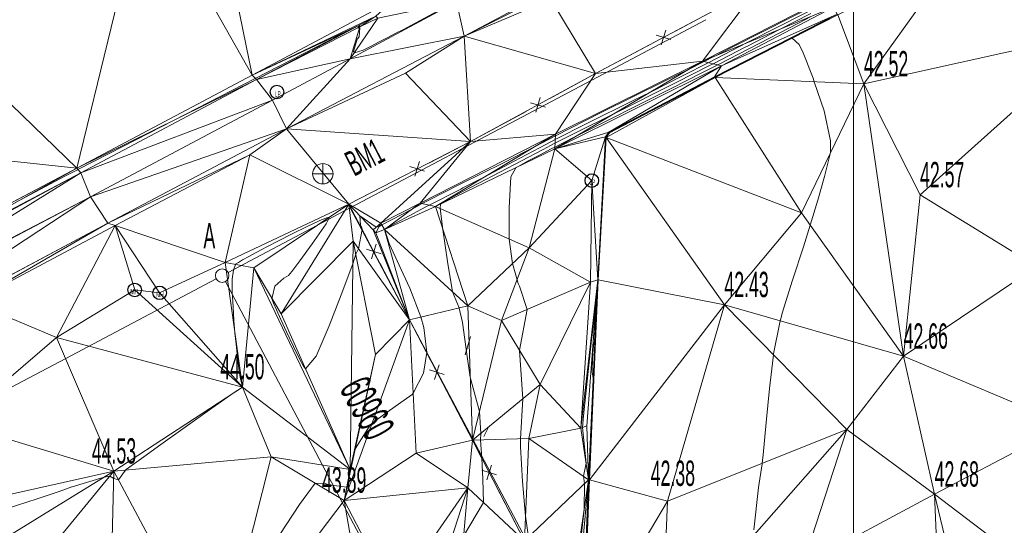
# Model space of a CAD drawing. Extents: x 79271 to 79617, y -3659238 to -3658956.
# Tile 17 of 29: x 79354 to 79408, y -3659064 to -3659037. Entities that reach past the tile are written whole.
import ezdxf
from ezdxf.enums import TextEntityAlignment as Align
from ezdxf.lldxf.tags import DXFTag

# ---------------------------------------------------------------- set-up
doc = ezdxf.new("R2010")
doc.units = 0
doc.header["$PDSIZE"] = 0.2
for name, color, linetype in [('3dFace', 7, 'Continuous'), ('BENCHMARK', 7, 'Continuous'), ('BK', 7, 'Continuous'), ('BOTTOM_OF_RETAINING_WALL', 7, 'Continuous'), ('CODE', 7, 'Continuous'), ('ELEVATION', 7, 'Continuous'), ('ELP', 7, 'Continuous'), ('ERF_LINES', 7, 'Continuous'), ('ERF_TEXT', 7, 'Continuous'), ('ET', 7, 'Continuous'), ('FENCE', 7, 'Continuous'), ('GCONTOUR', 7, 'Continuous'), ('GRID', 7, 'Continuous'), ('MCONTOUR', 7, 'Continuous'), ('MH', 7, 'Continuous'), ('SW', 7, 'Continuous'), ('TK', 7, 'Continuous'), ('TOP_OF_RETAINING_WALL', 7, 'Continuous'), ('TREES', 7, 'Continuous')]:
    doc.layers.add(name, color=color, linetype=linetype)
doc.styles.add('Arial', font='arial.ttf', dxfattribs={"height": 1})
tags = doc.linetypes.add('DOTTED500', pattern=[1.2, 0.7, -0.5]).pattern_tags.tags
tags[6:7] = [DXFTag(74, 4), DXFTag(75, 0), DXFTag(340, '0'), DXFTag(46, 0.0), DXFTag(50, 0.0), DXFTag(44, 0.0), DXFTag(45, 0.0)]
tags[4:5] = [DXFTag(74, 4), DXFTag(75, 0), DXFTag(340, '0'), DXFTag(46, 0.0), DXFTag(50, 0.0), DXFTag(44, 0.0), DXFTag(45, 0.0)]
tags = doc.linetypes.add('SHORTDASH-DOT', pattern=[1.4, 0.75, -0.25, 0.15, -0.25]).pattern_tags.tags
tags[10:11] = [DXFTag(74, 4), DXFTag(75, 0), DXFTag(340, '0'), DXFTag(46, 0.0), DXFTag(50, 0.0), DXFTag(44, 0.0), DXFTag(45, 0.0)]
tags[8:9] = [DXFTag(74, 4), DXFTag(75, 0), DXFTag(340, '0'), DXFTag(46, 0.0), DXFTag(50, 0.0), DXFTag(44, 0.0), DXFTag(45, 0.0)]
tags[6:7] = [DXFTag(74, 4), DXFTag(75, 0), DXFTag(340, '0'), DXFTag(46, 0.0), DXFTag(50, 0.0), DXFTag(44, 0.0), DXFTag(45, 0.0)]
tags[4:5] = [DXFTag(74, 4), DXFTag(75, 0), DXFTag(340, '0'), DXFTag(46, 0.0), DXFTag(50, 0.0), DXFTag(44, 0.0), DXFTag(45, 0.0)]

msp = doc.modelspace()

# ---------------------------------------------------------------- linework, layer by layer
at = {"layer": '3dFace', "color": 142, "linetype": 'Continuous', "lineweight": 0, "transparency": 33554687}
for points in [[(79366.776, -3659039.597, 44.364), (79364.211, -3659026.963, 44.289), (79360.889, -3659029.187, 44.328), (79366.776, -3659039.597, 44.364)], [(79366.776, -3659039.597, 44.364), (79374.65, -3659035.405, 44.285), (79364.211, -3659026.963, 44.289), (79366.776, -3659039.597, 44.364)], [(79348.058, -3659035.99, 44.419), (79357.101, -3659044.748, 44.448), (79360.889, -3659029.187, 44.328), (79348.058, -3659035.99, 44.419)], [(79360.889, -3659029.187, 44.328), (79357.101, -3659044.748, 44.448), (79366.776, -3659039.597, 44.364), (79360.889, -3659029.187, 44.328)], [(79378.076, -3659035.55, 44.506), (79378.484, -3659037.442, 44.509), (79392.448, -3659030.432, 44.577), (79378.076, -3659035.55, 44.506)], [(79392.448, -3659030.432, 44.577), (79378.484, -3659037.442, 44.509), (79383.279, -3659035.407, 44.664), (79392.448, -3659030.432, 44.577)], [(79405.733, -3659032.897, 42.569), (79413.784, -3659037.158, 42.658), (79410.854, -3659030.284, 42.622), (79405.733, -3659032.897, 42.569)], [(79399.124, -3659036.272, 42.52), (79400.575, -3659040.091, 42.517), (79405.733, -3659032.897, 42.569), (79399.124, -3659036.272, 42.52)], [(79405.733, -3659032.897, 42.569), (79400.575, -3659040.091, 42.517), (79413.784, -3659037.158, 42.658), (79405.733, -3659032.897, 42.569)], [(79383.279, -3659035.407, 44.664), (79385.752, -3659039.521, 44.621), (79394.732, -3659034.728, 44.671), (79383.279, -3659035.407, 44.664)], [(79385.752, -3659039.521, 44.621), (79391.658, -3659038.826, 44.685), (79394.732, -3659034.728, 44.671), (79385.752, -3659039.521, 44.621)], [(79394.732, -3659034.728, 44.671), (79391.658, -3659038.826, 44.685), (79398.347, -3659035.43, 44.709), (79394.732, -3659034.728, 44.671)], [(79366.776, -3659039.597, 44.364), (79373.62, -3659036.34, 44.283), (79374.65, -3659035.405, 44.285), (79366.776, -3659039.597, 44.364)], [(79372.202, -3659038.695, 44.535), (79378.484, -3659037.442, 44.509), (79378.076, -3659035.55, 44.506), (79372.202, -3659038.695, 44.535)], [(79372.202, -3659038.695, 44.535), (79378.076, -3659035.55, 44.506), (79373.715, -3659036.458, 44.298), (79372.202, -3659038.695, 44.535)], [(79378.484, -3659037.442, 44.509), (79385.752, -3659039.521, 44.621), (79383.279, -3659035.407, 44.664), (79378.484, -3659037.442, 44.509)], [(79391.658, -3659038.826, 44.685), (79398.89, -3659035.854, 42.652), (79398.347, -3659035.43, 44.709), (79391.658, -3659038.826, 44.685)], [(79335.787, -3659042.465, 44.513), (79357.101, -3659044.748, 44.448), (79348.058, -3659035.99, 44.419), (79335.787, -3659042.465, 44.513)], [(79392.7, -3659039.087, 42.589), (79398.89, -3659035.854, 42.652), (79391.658, -3659038.826, 44.685), (79392.7, -3659039.087, 42.589)], [(79392.7, -3659039.087, 42.589), (79399.097, -3659036.239, 42.649), (79398.89, -3659035.854, 42.652), (79392.7, -3659039.087, 42.589)], [(79366.776, -3659039.597, 44.364), (79372.705, -3659036.844, 44.5), (79373.62, -3659036.34, 44.283), (79366.776, -3659039.597, 44.364)], [(79372.202, -3659038.695, 44.535), (79373.715, -3659036.458, 44.298), (79372.738, -3659036.937, 44.499), (79372.202, -3659038.695, 44.535)], [(79372.738, -3659036.937, 44.499), (79373.62, -3659036.34, 44.283), (79372.705, -3659036.844, 44.5), (79372.738, -3659036.937, 44.499)], [(79372.738, -3659036.937, 44.499), (79373.715, -3659036.458, 44.298), (79373.62, -3659036.34, 44.283), (79372.738, -3659036.937, 44.499)], [(79392.328, -3659039.694, 42.582), (79399.124, -3659036.272, 42.52), (79399.097, -3659036.239, 42.649), (79392.328, -3659039.694, 42.582)], [(79392.328, -3659039.694, 42.582), (79399.097, -3659036.239, 42.649), (79392.7, -3659039.087, 42.589), (79392.328, -3659039.694, 42.582)], [(79392.359, -3659039.732, 42.466), (79399.124, -3659036.272, 42.52), (79392.328, -3659039.694, 42.582), (79392.359, -3659039.732, 42.466)], [(79392.359, -3659039.732, 42.466), (79400.575, -3659040.091, 42.517), (79399.124, -3659036.272, 42.52), (79392.359, -3659039.732, 42.466)], [(79367.021, -3659039.852, 44.549), (79372.705, -3659036.844, 44.5), (79366.776, -3659039.597, 44.364), (79367.021, -3659039.852, 44.549)], [(79367.021, -3659039.852, 44.549), (79372.738, -3659036.937, 44.499), (79372.705, -3659036.844, 44.5), (79367.021, -3659039.852, 44.549)], [(79367.021, -3659039.852, 44.549), (79372.202, -3659038.695, 44.535), (79372.738, -3659036.937, 44.499), (79367.021, -3659039.852, 44.549)], [(79400.575, -3659040.091, 42.517), (79403.673, -3659046.223, 42.567), (79413.784, -3659037.158, 42.658), (79400.575, -3659040.091, 42.517)], [(79403.673, -3659046.223, 42.567), (79410.118, -3659050.181, 42.688), (79413.784, -3659037.158, 42.658), (79403.673, -3659046.223, 42.567)], [(79368.678, -3659042.576, 44.617), (79378.484, -3659037.442, 44.509), (79372.202, -3659038.695, 44.535), (79368.678, -3659042.576, 44.617)], [(79368.678, -3659042.576, 44.617), (79375.259, -3659039.497, 44.613), (79378.484, -3659037.442, 44.509), (79368.678, -3659042.576, 44.617)], [(79375.259, -3659039.497, 44.613), (79378.835, -3659043.276, 44.591), (79378.484, -3659037.442, 44.509), (79375.259, -3659039.497, 44.613)], [(79378.484, -3659037.442, 44.509), (79378.835, -3659043.276, 44.591), (79385.752, -3659039.521, 44.621), (79378.484, -3659037.442, 44.509)], [(79367.909, -3659040.98, 44.577), (79372.202, -3659038.695, 44.535), (79367.021, -3659039.852, 44.549), (79367.909, -3659040.98, 44.577)], [(79368.678, -3659042.576, 44.617), (79372.202, -3659038.695, 44.535), (79367.909, -3659040.98, 44.577), (79368.678, -3659042.576, 44.617)], [(79391.658, -3659038.826, 44.685), (79383.535, -3659042.873, 44.696), (79383.493, -3659043.683, 42.742), (79391.658, -3659038.826, 44.685)], [(79391.658, -3659038.826, 44.685), (79383.493, -3659043.683, 42.742), (79392.7, -3659039.087, 42.589), (79391.658, -3659038.826, 44.685)], [(79385.752, -3659039.521, 44.621), (79383.535, -3659042.873, 44.696), (79391.658, -3659038.826, 44.685), (79385.752, -3659039.521, 44.621)], [(79392.7, -3659039.087, 42.589), (79383.493, -3659043.683, 42.742), (79386.488, -3659042.753, 42.554), (79392.7, -3659039.087, 42.589)], [(79392.7, -3659039.087, 42.589), (79386.488, -3659042.753, 42.554), (79392.328, -3659039.694, 42.582), (79392.7, -3659039.087, 42.589)], [(79357.101, -3659044.748, 44.448), (79367.021, -3659039.852, 44.549), (79366.776, -3659039.597, 44.364), (79357.101, -3659044.748, 44.448)], [(79357.309, -3659045, 44.636), (79367.021, -3659039.852, 44.549), (79357.101, -3659044.748, 44.448), (79357.309, -3659045, 44.636)], [(79357.309, -3659045, 44.636), (79367.909, -3659040.98, 44.577), (79367.021, -3659039.852, 44.549), (79357.309, -3659045, 44.636)], [(79368.678, -3659042.576, 44.617), (79378.835, -3659043.276, 44.591), (79375.259, -3659039.497, 44.613), (79368.678, -3659042.576, 44.617)], [(79378.835, -3659043.276, 44.591), (79383.535, -3659042.873, 44.696), (79385.752, -3659039.521, 44.621), (79378.835, -3659043.276, 44.591)], [(79386.344, -3659043.042, 42.421), (79397.118, -3659047.207, 42.485), (79392.359, -3659039.732, 42.466), (79386.344, -3659043.042, 42.421)], [(79386.344, -3659043.042, 42.421), (79392.359, -3659039.732, 42.466), (79386.524, -3659042.784, 42.407), (79386.344, -3659043.042, 42.421)], [(79392.328, -3659039.694, 42.582), (79386.488, -3659042.753, 42.554), (79386.524, -3659042.784, 42.407), (79392.328, -3659039.694, 42.582)], [(79392.328, -3659039.694, 42.582), (79386.524, -3659042.784, 42.407), (79392.359, -3659039.732, 42.466), (79392.328, -3659039.694, 42.582)], [(79392.359, -3659039.732, 42.466), (79397.118, -3659047.207, 42.485), (79400.575, -3659040.091, 42.517), (79392.359, -3659039.732, 42.466)], [(79402.766, -3659055.143, 42.657), (79400.575, -3659040.091, 42.517), (79397.118, -3659047.207, 42.485), (79402.766, -3659055.143, 42.657)], [(79402.766, -3659055.143, 42.657), (79403.673, -3659046.223, 42.567), (79400.575, -3659040.091, 42.517), (79402.766, -3659055.143, 42.657)], [(79357.855, -3659046.329, 44.672), (79367.909, -3659040.98, 44.577), (79357.309, -3659045, 44.636), (79357.855, -3659046.329, 44.672)], [(79357.855, -3659046.329, 44.672), (79368.678, -3659042.576, 44.617), (79367.909, -3659040.98, 44.577), (79357.855, -3659046.329, 44.672)], [(79337.268, -3659055.223, 44.484), (79357.101, -3659044.748, 44.448), (79335.787, -3659042.465, 44.513), (79337.268, -3659055.223, 44.484)], [(79358.816, -3659047.793, 44.692), (79368.678, -3659042.576, 44.617), (79357.855, -3659046.329, 44.672), (79358.816, -3659047.793, 44.692)], [(79368.678, -3659042.576, 44.617), (79358.816, -3659047.793, 44.692), (79366.658, -3659044.007, 44.6), (79368.678, -3659042.576, 44.617)], [(79366.658, -3659044.007, 44.6), (79372.125, -3659046.734, 44.598), (79368.678, -3659042.576, 44.617), (79366.658, -3659044.007, 44.6)], [(79368.678, -3659042.576, 44.617), (79372.125, -3659046.734, 44.598), (79378.835, -3659043.276, 44.591), (79368.678, -3659042.576, 44.617)], [(79386.488, -3659042.753, 42.554), (79383.493, -3659043.683, 42.742), (79386.307, -3659043.022, 42.561), (79386.488, -3659042.753, 42.554)], [(79386.488, -3659042.753, 42.554), (79386.307, -3659043.022, 42.561), (79386.524, -3659042.784, 42.407), (79386.488, -3659042.753, 42.554)], [(79372.125, -3659046.734, 44.598), (79373.89, -3659047.776, 44.682), (79378.835, -3659043.276, 44.591), (79372.125, -3659046.734, 44.598)], [(79378.835, -3659043.276, 44.591), (79373.89, -3659047.776, 44.682), (79376.059, -3659046.684, 44.655), (79378.835, -3659043.276, 44.591)], [(79378.835, -3659043.276, 44.591), (79376.059, -3659046.684, 44.655), (79383.535, -3659042.873, 44.696), (79378.835, -3659043.276, 44.591)], [(79383.535, -3659042.873, 44.696), (79376.059, -3659046.684, 44.655), (79376.906, -3659046.859, 43.534), (79383.535, -3659042.873, 44.696)], [(79383.535, -3659042.873, 44.696), (79376.906, -3659046.859, 43.534), (79383.493, -3659043.683, 42.742), (79383.535, -3659042.873, 44.696)], [(79383.493, -3659043.683, 42.742), (79385.543, -3659045.43, 42.539), (79386.307, -3659043.022, 42.561), (79383.493, -3659043.683, 42.742)], [(79385.543, -3659045.43, 42.539), (79385.869, -3659050.915, 42.535), (79386.307, -3659043.022, 42.561), (79385.543, -3659045.43, 42.539)], [(79386.307, -3659043.022, 42.561), (79385.869, -3659050.915, 42.535), (79385.892, -3659050.912, 42.391), (79386.307, -3659043.022, 42.561)], [(79386.307, -3659043.022, 42.561), (79385.892, -3659050.912, 42.391), (79386.344, -3659043.042, 42.421), (79386.307, -3659043.022, 42.561)], [(79386.344, -3659043.042, 42.421), (79385.892, -3659050.912, 42.391), (79392.866, -3659052.293, 42.429), (79386.344, -3659043.042, 42.421)], [(79386.524, -3659042.784, 42.407), (79386.307, -3659043.022, 42.561), (79386.344, -3659043.042, 42.421), (79386.524, -3659042.784, 42.407)], [(79386.344, -3659043.042, 42.421), (79392.866, -3659052.293, 42.429), (79397.118, -3659047.207, 42.485), (79386.344, -3659043.042, 42.421)], [(79376.906, -3659046.859, 43.534), (79382.087, -3659049.148, 42.856), (79383.493, -3659043.683, 42.742), (79376.906, -3659046.859, 43.534)], [(79383.493, -3659043.683, 42.742), (79382.087, -3659049.148, 42.856), (79385.543, -3659045.43, 42.539), (79383.493, -3659043.683, 42.742)], [(79366.658, -3659044.007, 44.6), (79358.816, -3659047.793, 44.692), (79359.217, -3659047.906, 44.709), (79366.658, -3659044.007, 44.6)], [(79359.217, -3659047.906, 44.709), (79365.286, -3659049.965, 44.713), (79366.658, -3659044.007, 44.6), (79359.217, -3659047.906, 44.709)], [(79366.658, -3659044.007, 44.6), (79365.286, -3659049.965, 44.713), (79372.125, -3659046.734, 44.598), (79366.658, -3659044.007, 44.6)], [(79340.616, -3659053.986, 44.701), (79357.101, -3659044.748, 44.448), (79337.268, -3659055.223, 44.484), (79340.616, -3659053.986, 44.701)], [(79340.616, -3659053.986, 44.701), (79357.309, -3659045, 44.636), (79357.101, -3659044.748, 44.448), (79340.616, -3659053.986, 44.701)], [(79341.16, -3659055.027, 44.747), (79357.309, -3659045, 44.636), (79340.616, -3659053.986, 44.701), (79341.16, -3659055.027, 44.747)], [(79341.16, -3659055.027, 44.747), (79357.855, -3659046.329, 44.672), (79357.309, -3659045, 44.636), (79341.16, -3659055.027, 44.747)], [(79385.543, -3659045.43, 42.539), (79382.087, -3659049.148, 42.856), (79385.468, -3659051.055, 42.55), (79385.543, -3659045.43, 42.539)], [(79385.543, -3659045.43, 42.539), (79385.468, -3659051.055, 42.55), (79385.869, -3659050.915, 42.535), (79385.543, -3659045.43, 42.539)], [(79341.097, -3659055.159, 44.73), (79357.855, -3659046.329, 44.672), (79341.16, -3659055.027, 44.747), (79341.097, -3659055.159, 44.73)], [(79341.993, -3659056.754, 44.766), (79357.855, -3659046.329, 44.672), (79341.097, -3659055.159, 44.73), (79341.993, -3659056.754, 44.766)], [(79341.993, -3659056.754, 44.766), (79358.816, -3659047.793, 44.692), (79357.855, -3659046.329, 44.672), (79341.993, -3659056.754, 44.766)], [(79403.673, -3659046.223, 42.567), (79402.766, -3659055.143, 42.657), (79410.118, -3659050.181, 42.688), (79403.673, -3659046.223, 42.567)], [(79366.87, -3659050.25, 44.118), (79372.125, -3659046.734, 44.598), (79365.286, -3659049.965, 44.713), (79366.87, -3659050.25, 44.118)], [(79372.125, -3659046.734, 44.598), (79366.87, -3659050.25, 44.118), (79368.376, -3659052.805, 44.689), (79372.125, -3659046.734, 44.598)], [(79368.376, -3659052.805, 44.689), (79372.358, -3659048.786, 44.538), (79372.125, -3659046.734, 44.598), (79368.376, -3659052.805, 44.689)], [(79375.473, -3659053.12, 44.15), (79372.125, -3659046.734, 44.598), (79372.358, -3659048.786, 44.538), (79375.473, -3659053.12, 44.15)], [(79372.125, -3659046.734, 44.598), (79373.465, -3659048.154, 44.382), (79373.89, -3659047.776, 44.682), (79372.125, -3659046.734, 44.598)], [(79372.125, -3659046.734, 44.598), (79375.473, -3659053.12, 44.15), (79373.465, -3659048.154, 44.382), (79372.125, -3659046.734, 44.598)], [(79376.059, -3659046.684, 44.655), (79373.89, -3659047.776, 44.682), (79374.087, -3659048.131, 44.004), (79376.059, -3659046.684, 44.655)], [(79376.059, -3659046.684, 44.655), (79374.087, -3659048.131, 44.004), (79376.906, -3659046.859, 43.534), (79376.059, -3659046.684, 44.655)], [(79374.087, -3659048.131, 44.004), (79378.697, -3659052.358, 43.387), (79376.906, -3659046.859, 43.534), (79374.087, -3659048.131, 44.004)], [(79376.906, -3659046.859, 43.534), (79378.697, -3659052.358, 43.387), (79382.087, -3659049.148, 42.856), (79376.906, -3659046.859, 43.534)], [(79392.866, -3659052.293, 42.429), (79402.766, -3659055.143, 42.657), (79397.118, -3659047.207, 42.485), (79392.866, -3659052.293, 42.429)], [(79358.816, -3659047.793, 44.692), (79341.993, -3659056.754, 44.766), (79351.286, -3659052.13, 44.747), (79358.816, -3659047.793, 44.692)], [(79358.816, -3659047.793, 44.692), (79351.286, -3659052.13, 44.747), (79359.217, -3659047.906, 44.709), (79358.816, -3659047.793, 44.692)], [(79359.217, -3659047.906, 44.709), (79351.286, -3659052.13, 44.747), (79355.979, -3659054.101, 44.884), (79359.217, -3659047.906, 44.709)], [(79355.979, -3659054.101, 44.884), (79360.293, -3659051.475, 44.734), (79359.217, -3659047.906, 44.709), (79355.979, -3659054.101, 44.884)], [(79359.217, -3659047.906, 44.709), (79360.293, -3659051.475, 44.734), (79361.672, -3659051.635, 44.758), (79359.217, -3659047.906, 44.709)], [(79359.217, -3659047.906, 44.709), (79361.672, -3659051.635, 44.758), (79365.286, -3659049.965, 44.713), (79359.217, -3659047.906, 44.709)], [(79373.89, -3659047.776, 44.682), (79373.465, -3659048.154, 44.382), (79373.621, -3659048.328, 44.157), (79373.89, -3659047.776, 44.682)], [(79373.465, -3659048.154, 44.382), (79375.473, -3659053.12, 44.15), (79373.621, -3659048.328, 44.157), (79373.465, -3659048.154, 44.382)], [(79373.89, -3659047.776, 44.682), (79373.621, -3659048.328, 44.157), (79374.087, -3659048.131, 44.004), (79373.89, -3659047.776, 44.682)], [(79374.087, -3659048.131, 44.004), (79373.621, -3659048.328, 44.157), (79375.473, -3659053.12, 44.15), (79374.087, -3659048.131, 44.004)], [(79374.087, -3659048.131, 44.004), (79375.473, -3659053.12, 44.15), (79378.697, -3659052.358, 43.387), (79374.087, -3659048.131, 44.004)], [(79368.376, -3659052.805, 44.689), (79372.189, -3659061.401, 44.153), (79372.358, -3659048.786, 44.538), (79368.376, -3659052.805, 44.689)], [(79373.601, -3659055.047, 44.205), (79372.358, -3659048.786, 44.538), (79372.189, -3659061.401, 44.153), (79373.601, -3659055.047, 44.205)], [(79373.601, -3659055.047, 44.205), (79375.473, -3659053.12, 44.15), (79372.358, -3659048.786, 44.538), (79373.601, -3659055.047, 44.205)], [(79382.087, -3659049.148, 42.856), (79378.697, -3659052.358, 43.387), (79380.561, -3659053.158, 43.181), (79382.087, -3659049.148, 42.856)], [(79382.087, -3659049.148, 42.856), (79380.561, -3659053.158, 43.181), (79385.468, -3659051.055, 42.55), (79382.087, -3659049.148, 42.856)], [(79361.672, -3659051.635, 44.758), (79366.241, -3659056.842, 44.5), (79365.286, -3659049.965, 44.713), (79361.672, -3659051.635, 44.758)], [(79366.87, -3659050.25, 44.118), (79365.286, -3659049.965, 44.713), (79366.241, -3659056.842, 44.5), (79366.87, -3659050.25, 44.118)], [(79366.241, -3659056.842, 44.5), (79372.189, -3659061.401, 44.153), (79366.87, -3659050.25, 44.118), (79366.241, -3659056.842, 44.5)], [(79368.376, -3659052.805, 44.689), (79366.87, -3659050.25, 44.118), (79372.189, -3659061.401, 44.153), (79368.376, -3659052.805, 44.689)], [(79411.76, -3659058.923, 42.74), (79410.118, -3659050.181, 42.688), (79402.766, -3659055.143, 42.657), (79411.76, -3659058.923, 42.74)], [(79385.869, -3659050.915, 42.535), (79385.367, -3659061.963, 42.464), (79385.892, -3659050.912, 42.391), (79385.869, -3659050.915, 42.535)], [(79385.892, -3659050.912, 42.391), (79385.367, -3659061.963, 42.464), (79385.412, -3659061.969, 42.311), (79385.892, -3659050.912, 42.391)], [(79385.892, -3659050.912, 42.391), (79385.412, -3659061.969, 42.311), (79392.866, -3659052.293, 42.429), (79385.892, -3659050.912, 42.391)], [(79385.468, -3659051.055, 42.55), (79380.561, -3659053.158, 43.181), (79382.686, -3659056.702, 42.793), (79385.468, -3659051.055, 42.55)], [(79385.468, -3659051.055, 42.55), (79382.686, -3659056.702, 42.793), (79384.928, -3659059.114, 42.577), (79385.468, -3659051.055, 42.55)], [(79385.468, -3659051.055, 42.55), (79384.928, -3659059.114, 42.577), (79385.869, -3659050.915, 42.535), (79385.468, -3659051.055, 42.55)], [(79385.869, -3659050.915, 42.535), (79384.928, -3659059.114, 42.577), (79385.276, -3659058.994, 42.328), (79385.869, -3659050.915, 42.535)], [(79385.869, -3659050.915, 42.535), (79385.276, -3659058.994, 42.328), (79385.367, -3659061.963, 42.464), (79385.869, -3659050.915, 42.535)], [(79355.979, -3659054.101, 44.884), (79366.241, -3659056.842, 44.5), (79360.293, -3659051.475, 44.734), (79355.979, -3659054.101, 44.884)], [(79360.293, -3659051.475, 44.734), (79366.241, -3659056.842, 44.5), (79361.672, -3659051.635, 44.758), (79360.293, -3659051.475, 44.734)], [(79355.979, -3659054.101, 44.884), (79351.286, -3659052.13, 44.747), (79350.44, -3659058.848, 44.848), (79355.979, -3659054.101, 44.884)], [(79375.473, -3659053.12, 44.15), (79378.952, -3659059.784, 43.6), (79378.697, -3659052.358, 43.387), (79375.473, -3659053.12, 44.15)], [(79378.697, -3659052.358, 43.387), (79378.952, -3659059.784, 43.6), (79380.561, -3659053.158, 43.181), (79378.697, -3659052.358, 43.387)], [(79392.866, -3659052.293, 42.429), (79385.412, -3659061.969, 42.311), (79389.718, -3659063.152, 42.381), (79392.866, -3659052.293, 42.429)], [(79389.718, -3659063.152, 42.381), (79399.628, -3659059.18, 42.606), (79392.866, -3659052.293, 42.429), (79389.718, -3659063.152, 42.381)], [(79392.866, -3659052.293, 42.429), (79399.628, -3659059.18, 42.606), (79402.766, -3659055.143, 42.657), (79392.866, -3659052.293, 42.429)], [(79371.866, -3659063.104, 43.888), (79375.473, -3659053.12, 44.15), (79373.601, -3659055.047, 44.205), (79371.866, -3659063.104, 43.888)], [(79371.866, -3659063.104, 43.888), (79375.834, -3659060.497, 43.877), (79375.473, -3659053.12, 44.15), (79371.866, -3659063.104, 43.888)], [(79375.834, -3659060.497, 43.877), (79378.952, -3659059.784, 43.6), (79375.473, -3659053.12, 44.15), (79375.834, -3659060.497, 43.877)], [(79380.561, -3659053.158, 43.181), (79378.952, -3659059.784, 43.6), (79382.686, -3659056.702, 42.793), (79380.561, -3659053.158, 43.181)], [(79350.44, -3659058.848, 44.848), (79359.149, -3659061.49, 44.526), (79355.979, -3659054.101, 44.884), (79350.44, -3659058.848, 44.848)], [(79355.979, -3659054.101, 44.884), (79359.149, -3659061.49, 44.526), (79366.241, -3659056.842, 44.5), (79355.979, -3659054.101, 44.884)], [(79372.189, -3659061.401, 44.153), (79371.866, -3659063.104, 43.888), (79373.601, -3659055.047, 44.205), (79372.189, -3659061.401, 44.153)], [(79404.48, -3659062.766, 42.678), (79402.766, -3659055.143, 42.657), (79399.628, -3659059.18, 42.606), (79404.48, -3659062.766, 42.678)], [(79411.76, -3659058.923, 42.74), (79402.766, -3659055.143, 42.657), (79404.48, -3659062.766, 42.678), (79411.76, -3659058.923, 42.74)], [(79366.241, -3659056.842, 44.5), (79359.149, -3659061.49, 44.526), (79367.838, -3659060.694, 44.17), (79366.241, -3659056.842, 44.5)], [(79367.838, -3659060.694, 44.17), (79372.189, -3659061.401, 44.153), (79366.241, -3659056.842, 44.5), (79367.838, -3659060.694, 44.17)], [(79382.686, -3659056.702, 42.793), (79378.952, -3659059.784, 43.6), (79382.065, -3659059.69, 42.894), (79382.686, -3659056.702, 42.793)], [(79382.686, -3659056.702, 42.793), (79382.065, -3659059.69, 42.894), (79384.928, -3659059.114, 42.577), (79382.686, -3659056.702, 42.793)], [(79346.196, -3659064.38, 44.673), (79359.149, -3659061.49, 44.526), (79350.44, -3659058.848, 44.848), (79346.196, -3659064.38, 44.673)], [(79385.367, -3659061.963, 42.464), (79385.276, -3659058.994, 42.328), (79384.928, -3659059.114, 42.577), (79385.367, -3659061.963, 42.464)], [(79404.48, -3659062.766, 42.678), (79413.095, -3659069.315, 42.807), (79411.76, -3659058.923, 42.74), (79404.48, -3659062.766, 42.678)], [(79384.928, -3659059.114, 42.577), (79382.065, -3659059.69, 42.894), (79385.367, -3659061.963, 42.464), (79384.928, -3659059.114, 42.577)], [(79397.191, -3659066.659, 42.518), (79399.628, -3659059.18, 42.606), (79389.414, -3659070.804, 42.394), (79397.191, -3659066.659, 42.518)], [(79399.628, -3659059.18, 42.606), (79389.718, -3659063.152, 42.381), (79389.414, -3659070.804, 42.394), (79399.628, -3659059.18, 42.606)], [(79404.48, -3659062.766, 42.678), (79399.628, -3659059.18, 42.606), (79397.191, -3659066.659, 42.518), (79404.48, -3659062.766, 42.678)], [(79375.834, -3659060.497, 43.877), (79378.69, -3659062.412, 43.677), (79378.952, -3659059.784, 43.6), (79375.834, -3659060.497, 43.877)], [(79378.952, -3659059.784, 43.6), (79378.69, -3659062.412, 43.677), (79381.828, -3659065.347, 43.034), (79378.952, -3659059.784, 43.6)], [(79378.952, -3659059.784, 43.6), (79381.828, -3659065.347, 43.034), (79382.065, -3659059.69, 42.894), (79378.952, -3659059.784, 43.6)], [(79385.367, -3659061.963, 42.464), (79382.065, -3659059.69, 42.894), (79381.828, -3659065.347, 43.034), (79385.367, -3659061.963, 42.464)], [(79367.838, -3659060.694, 44.17), (79359.149, -3659061.49, 44.526), (79364.9, -3659072.3, 43.934), (79367.838, -3659060.694, 44.17)], [(79364.9, -3659072.3, 43.934), (79371.866, -3659063.104, 43.888), (79367.838, -3659060.694, 44.17), (79364.9, -3659072.3, 43.934)], [(79367.838, -3659060.694, 44.17), (79371.866, -3659063.104, 43.888), (79372.189, -3659061.401, 44.153), (79367.838, -3659060.694, 44.17)], [(79375.834, -3659060.497, 43.877), (79371.866, -3659063.104, 43.888), (79378.69, -3659062.412, 43.677), (79375.834, -3659060.497, 43.877)], [(79359.149, -3659061.49, 44.526), (79346.196, -3659064.38, 44.673), (79348.09, -3659068.282, 44), (79359.149, -3659061.49, 44.526)], [(79348.09, -3659068.282, 44), (79353.917, -3659067.87, 43.941), (79359.149, -3659061.49, 44.526), (79348.09, -3659068.282, 44)], [(79358.848, -3659073.386, 43.778), (79359.149, -3659061.49, 44.526), (79353.917, -3659067.87, 43.941), (79358.848, -3659073.386, 43.778)], [(79359.149, -3659061.49, 44.526), (79358.848, -3659073.386, 43.778), (79364.9, -3659072.3, 43.934), (79359.149, -3659061.49, 44.526)], [(79381.828, -3659065.347, 43.034), (79384.565, -3659067.365, 42.582), (79385.367, -3659061.963, 42.464), (79381.828, -3659065.347, 43.034)], [(79385.367, -3659061.963, 42.464), (79384.565, -3659067.365, 42.582), (79384.884, -3659067.202, 42.374), (79385.367, -3659061.963, 42.464)], [(79384.884, -3659067.202, 42.374), (79384.986, -3659071.073, 42.468), (79385.367, -3659061.963, 42.464), (79384.884, -3659067.202, 42.374)], [(79385.367, -3659061.963, 42.464), (79384.986, -3659071.073, 42.468), (79385.038, -3659071.062, 42.315), (79385.367, -3659061.963, 42.464)], [(79385.367, -3659061.963, 42.464), (79385.038, -3659071.062, 42.315), (79385.412, -3659061.969, 42.311), (79385.367, -3659061.963, 42.464)], [(79385.412, -3659061.969, 42.311), (79385.038, -3659071.062, 42.315), (79389.718, -3659063.152, 42.381), (79385.412, -3659061.969, 42.311)], [(79378.69, -3659062.412, 43.677), (79371.866, -3659063.104, 43.888), (79374.583, -3659068.345, 44.043), (79378.69, -3659062.412, 43.677)], [(79378.69, -3659062.412, 43.677), (79374.583, -3659068.345, 44.043), (79377.029, -3659067.556, 43.867), (79378.69, -3659062.412, 43.677)], [(79378.269, -3659067.302, 43.354), (79378.69, -3659062.412, 43.677), (79377.029, -3659067.556, 43.867), (79378.269, -3659067.302, 43.354)], [(79381.828, -3659065.347, 43.034), (79378.69, -3659062.412, 43.677), (79378.269, -3659067.302, 43.354), (79381.828, -3659065.347, 43.034)], [(79397.191, -3659066.659, 42.518), (79404.936, -3659073.597, 42.594), (79404.48, -3659062.766, 42.678), (79397.191, -3659066.659, 42.518)], [(79404.48, -3659062.766, 42.678), (79404.936, -3659073.597, 42.594), (79406.848, -3659072.664, 42.577), (79404.48, -3659062.766, 42.678)], [(79404.48, -3659062.766, 42.678), (79406.848, -3659072.664, 42.577), (79413.095, -3659069.315, 42.807), (79404.48, -3659062.766, 42.678)], [(79371.866, -3659063.104, 43.888), (79364.9, -3659072.3, 43.934), (79374.218, -3659076.677, 43.696), (79371.866, -3659063.104, 43.888)], [(79371.866, -3659063.104, 43.888), (79374.218, -3659076.677, 43.696), (79374.583, -3659068.345, 44.043), (79371.866, -3659063.104, 43.888)], [(79389.718, -3659063.152, 42.381), (79385.038, -3659071.062, 42.315), (79389.414, -3659070.804, 42.394), (79389.718, -3659063.152, 42.381)]]:
    msp.add_3dface(points, dxfattribs=at)
at = {"layer": 'BENCHMARK', "color": 1, "linetype": 'Continuous', "lineweight": 9, "transparency": 33554687}
for p, q in [((79370.686, -3659045.617, 586.788), (79370.686, -3659044.491, 586.788)), ((79370.123, -3659045.054, 586.788), (79371.249, -3659045.054, 586.788))]:
    msp.add_line(p, q, dxfattribs=at)
msp.add_circle((79370.686, -3659045.054, 588.756), 0.563, dxfattribs=at)
at = {"layer": 'BK', "color": 9, "linetype": 'DOTTED500', "lineweight": 9, "transparency": 33554687}
for p, q in [((79399.124, -3659036.272, 42.42), (79392.359, -3659039.732, 42.366)), ((79392.359, -3659039.732, 42.366), (79386.524, -3659042.784, 42.307)), ((79386.344, -3659043.042, 42.321), (79385.892, -3659050.912, 42.291)), ((79386.524, -3659042.784, 42.307), (79386.344, -3659043.042, 42.321)), ((79385.892, -3659050.912, 42.291), (79385.412, -3659061.969, 42.211)), ((79385.412, -3659061.969, 42.211), (79385.038, -3659071.062, 42.215))]:
    msp.add_line(p, q, dxfattribs=at)
at = {"layer": 'BOTTOM_OF_RETAINING_WALL', "color": 253, "linetype": 'DOTTED500', "lineweight": 9, "transparency": 33554687}
for p, q in [((79392.7, -3659039.087, 42.489), (79398.89, -3659035.854, 42.552)), ((79383.493, -3659043.683, 42.642), (79392.7, -3659039.087, 42.489)), ((79376.906, -3659046.859, 43.434), (79383.493, -3659043.683, 42.642)), ((79374.087, -3659048.131, 43.904), (79376.906, -3659046.859, 43.434)), ((79373.621, -3659048.328, 44.057), (79374.087, -3659048.131, 43.904))]:
    msp.add_line(p, q, dxfattribs=at)
at = {"layer": 'ELP', "color": 1, "linetype": 'Continuous', "lineweight": 30, "transparency": 33554687}
for centre in [(79368.151, -3659040.536, 44.507), (79385.543, -3659045.43, 44.88)]:
    msp.add_circle(centre, 0.375, dxfattribs=at)
at = {"layer": 'ERF_LINES', "color": 9, "linetype": 'Continuous', "lineweight": 9, "transparency": 33554687}
for p, q in [((79382.999, -3659041.219), (79391.837, -3659036.539)), ((79372.196, -3659046.94), (79382.999, -3659041.219)), ((79365.457, -3659050.508), (79372.196, -3659046.94)), ((79382.023, -3659065.498), (79372.196, -3659046.94)), ((79364.794, -3659050.859), (79356.487, -3659055.258)), ((79374.777, -3659068.911), (79365.301, -3659051.015)), ((79356.487, -3659055.258), (79347.65, -3659059.938))]:
    msp.add_line(p, q, dxfattribs=at)
msp.add_circle((79365.126, -3659050.684, 44.697), 0.375, dxfattribs=at)
at = {"layer": 'ET', "color": 251, "linetype": 'Continuous', "lineweight": 9, "transparency": 33554687}
for p, q in [((79366.776, -3659039.597, 44.364), (79374.65, -3659035.405, 44.285)), ((79357.101, -3659044.748, 44.448), (79366.776, -3659039.597, 44.364)), ((79337.268, -3659055.223, 44.484), (79357.101, -3659044.748, 44.448))]:
    msp.add_line(p, q, dxfattribs=at)
at = {"layer": 'FENCE', "color": 1, "linetype": 'Continuous', "lineweight": 9, "transparency": 33554687}
for p, q in [((79390.163, -3659037.167, 44.563), (79393.251, -3659035.519, 44.521)), ((79389.378, -3659037.926, 44.542), (79389.625, -3659037.114, 44.521)), ((79389.095, -3659037.396, 44.542), (79389.907, -3659037.643, 44.521)), ((79385.752, -3659039.521, 44.538), (79388.84, -3659037.873, 44.521)), ((79383.229, -3659040.891, 44.523), (79385.752, -3659039.521, 44.491)), ((79382.45, -3659041.655, 44.507), (79382.691, -3659040.842, 44.491)), ((79378.835, -3659043.276, 44.504), (79381.911, -3659041.606, 44.491)), ((79382.163, -3659041.128, 44.507), (79382.977, -3659041.369, 44.491)), ((79376.57, -3659044.444, 44.49), (79378.835, -3659043.276, 44.498)), ((79375.774, -3659045.191, 44.494), (79376.032, -3659044.383, 44.498)), ((79375.499, -3659044.658, 44.494), (79376.307, -3659044.916, 44.498)), ((79372.125, -3659046.734, 44.495), (79375.236, -3659045.131, 44.498)), ((79373.151, -3659048.692, 44.578), (79372.125, -3659046.734, 44.05)), ((79373.905, -3659049.482, 44.314), (79373.095, -3659049.23, 44.05)), ((79373.373, -3659049.761, 44.314), (79373.626, -3659048.951, 44.05)), ((79375.473, -3659053.12, 44.267), (79373.848, -3659050.02, 44.05)), ((79376.638, -3659055.352, 44.122), (79375.473, -3659053.12, 43.5)), ((79376.858, -3659056.421, 43.811), (79377.112, -3659055.612, 43.5)), ((79377.39, -3659056.144, 43.811), (79376.58, -3659055.889, 43.5)), ((79378.952, -3659059.784, 43.756), (79377.332, -3659056.681, 43.5)), ((79379.532, -3659060.905, 43.702), (79378.952, -3659059.784, 42.934)), ((79379.747, -3659061.976, 43.318), (79380.005, -3659061.167, 42.934)), ((79380.28, -3659061.7, 43.318), (79379.472, -3659061.443, 42.934)), ((79381.828, -3659065.347, 43.25), (79380.221, -3659062.238, 42.934))]:
    msp.add_line(p, q, dxfattribs=at)
at = {"layer": 'GCONTOUR', "color": 9, "linetype": 'Continuous', "lineweight": 9}
for points, elevation in [([(79398.402, -3659035.473), (79393.264, -3659038.071), (79392.332, -3659038.547), (79392.316, -3659038.556), (79391.75, -3659038.849), (79390.88, -3659039.289), (79389.598, -3659039.928), (79387.813, -3659040.809), (79386.032, -3659041.696), (79383.531, -3659042.954), (79382.417, -3659043.545), (79380.656, -3659044.442), (79378.275, -3659045.633), (79376.51, -3659046.533), (79376.179, -3659046.707), (79375.589, -3659047.029), (79373.943, -3659047.871), (79373.797, -3659047.967), (79373.632, -3659048.005), (79372.733, -3659047.378), (79372.761, -3659047.884), (79372.842, -3659048.035), (79372.858, -3659048.131), (79372.663, -3659049.211), (79372.5, -3659049.501), (79372.341, -3659050.032), (79371.697, -3659051.747), (79371.029, -3659053.453), (79370.319, -3659055.141), (79369.721, -3659055.836), (79369.623, -3659055.692), (79369.405, -3659055.283), (79369.074, -3659054.609), (79368.682, -3659053.783), (79368.365, -3659053.101), (79368.127, -3659052.577), (79367.969, -3659052.212), (79367.889, -3659052.006), (79367.877, -3659051.959), (79368.036, -3659051.271), (79368.527, -3659050.817), (79368.783, -3659050.674), (79368.976, -3659050.457), (79369.418, -3659049.876), (79370.103, -3659048.927), (79370.867, -3659047.818), (79371.052, -3659047.452), (79370.885, -3659047.489), (79370.475, -3659047.658), (79369.824, -3659047.965), (79368.993, -3659048.382), (79368.237, -3659048.766), (79367.585, -3659049.102), (79367.038, -3659049.389), (79366.594, -3659049.626), (79366.254, -3659049.814), (79366.018, -3659049.952), (79365.884, -3659050.038), (79365.853, -3659050.067), (79365.745, -3659050.375), (79365.679, -3659050.884), (79365.678, -3659051.594), (79365.726, -3659052.409), (79365.778, -3659053.162), (79365.833, -3659053.849), (79365.89, -3659054.471), (79365.948, -3659055.028), (79366.008, -3659055.52), (79366.068, -3659055.946), (79366.127, -3659056.308), (79366.184, -3659056.604), (79366.239, -3659056.835), (79366.241, -3659056.842), (79365.795, -3659057.139), (79364.549, -3659058.015), (79361.735, -3659060.02), (79360.791, -3659060.697), (79360.156, -3659061.155), (79359.83, -3659061.395), (79359.784, -3659061.432), (79359.402, -3659061.965), (79359.139, -3659061.904), (79358.916, -3659061.774), (79358.602, -3659061.826), (79356.838, -3659062.35), (79356.814, -3659062.36), (79356.114, -3659062.621), (79354.908, -3659063.027), (79353.195, -3659063.574)], 44.5), ([(79353.714, -3659046.646), (79356.438, -3659045.196), (79357.137, -3659044.829), (79357.159, -3659044.818), (79358.92, -3659043.909), (79361.801, -3659042.436), (79366.949, -3659039.788), (79372.288, -3659037.052), (79372.704, -3659036.844), (79372.626, -3659036.994), (79372.723, -3659036.985), (79372.693, -3659037.491), (79372.588, -3659037.612), (79372.376, -3659038.294), (79372.426, -3659038.364), (79372.912, -3659038.221), (79373.358, -3659037.994), (79373.802, -3659037.766), (79374.246, -3659037.536), (79374.69, -3659037.305), (79375.133, -3659037.073), (79375.576, -3659036.84), (79377.949, -3659035.577)], 44.5), ([(79378.459, -3659065.092), (79379.554, -3659063.22), (79379.52, -3659061.94), (79379.46, -3659060.767), (79379.393, -3659059.771), (79379.415, -3659059.402), (79379.336, -3659058.202), (79378.832, -3659056.297), (79378.649, -3659055.151), (79378.402, -3659053.273), (79378.225, -3659052.489), (79378.22, -3659052.471), (79377.853, -3659051.585), (79377.579, -3659049.91), (79377.321, -3659048.132), (79377.166, -3659046.974), (79377.189, -3659046.723), (79378.077, -3659046.22), (79382.854, -3659043.708), (79383.262, -3659043.496), (79383.509, -3659043.369), (79385.269, -3659042.487), (79386.125, -3659042.064), (79386.678, -3659041.788), (79390.239, -3659039.996), (79392.016, -3659039.092), (79392.247, -3659038.974), (79394.011, -3659038.059), (79394.137, -3659037.994), (79395.873, -3659037.094), (79397.647, -3659036.195)], 43.5), ([(79384.967, -3659064.937), (79385.122, -3659063.61), (79385.144, -3659062.177), (79385.091, -3659061.773), (79385.227, -3659061.056), (79385.036, -3659059.077), (79385.087, -3659058.436), (79385.241, -3659056.875), (79385.502, -3659054.393), (79385.769, -3659052.282), (79385.768, -3659052.551), (79385.746, -3659053.261), (79385.716, -3659054.006), (79385.696, -3659054.301), (79385.636, -3659054.556), (79385.586, -3659055.213), (79385.572, -3659056.007), (79385.614, -3659056.354), (79385.621, -3659056.365), (79385.628, -3659056.259), (79385.642, -3659055.978), (79385.86, -3659051.281), (79385.871, -3659051.016), (79385.874, -3659050.931), (79385.875, -3659050.914), (79385.983, -3659048.929), (79386.158, -3659045.854), (79386.267, -3659043.86), (79386.323, -3659043.031), (79386.393, -3659042.928), (79386.501, -3659042.764), (79387.701, -3659042.127), (79388.906, -3659041.501), (79389.608, -3659041.142), (79391.379, -3659040.222), (79394.119, -3659038.812), (79395.895, -3659037.915), (79396.615, -3659037.555), (79397.004, -3659037.919), (79397.213, -3659038.374), (79397.407, -3659038.837), (79397.589, -3659039.305), (79397.762, -3659039.777), (79397.833, -3659039.971), (79398.383, -3659041.584), (79398.736, -3659043.242), (79398.736, -3659043.877), (79398.403, -3659045.2), (79398.022, -3659046.508), (79397.61, -3659047.898), (79397.237, -3659049.084), (79396.622, -3659050.94), (79396.055, -3659052.768), (79395.958, -3659053.141), (79395.948, -3659053.18), (79395.585, -3659055.005), (79395.578, -3659055.055), (79395.351, -3659056.924), (79395.17, -3659058.798), (79395.007, -3659060.58), (79394.958, -3659061.052), (79394.953, -3659061.095), (79394.754, -3659062.385), (79394.499, -3659064.726)], 42.5)]:
    msp.add_lwpolyline(points, dxfattribs=dict(at, elevation=elevation))
at = {"layer": 'GRID', "color": 142, "linetype": 'Continuous', "lineweight": 9, "transparency": 33554687}
msp.add_line((79400, -3659238.285), (79400, -3658956.285), dxfattribs=at)
at = {"layer": 'MCONTOUR', "color": 9, "linetype": 'Continuous', "lineweight": 9}
for points, elevation in [([(79367.919, -3659065.587), (79369.398, -3659063.329), (79370.267, -3659062.147), (79370.838, -3659062.165), (79371.014, -3659062.249), (79372.002, -3659062.384), (79372.072, -3659062.101), (79372.24, -3659061.358), (79372.368, -3659060.768), (79372.386, -3659060.671), (79372.479, -3659060.258), (79373.3, -3659058.951), (79373.408, -3659058.837), (79374.242, -3659058.224), (79375.614, -3659057.252), (79375.665, -3659057.182), (79375.671, -3659057.174), (79376.252, -3659056.083), (79376.422, -3659054.938), (79376.267, -3659053.559), (79376.107, -3659052.97), (79375.499, -3659051.379), (79375.124, -3659050.594), (79374.357, -3659048.91), (79374.117, -3659048.159), (79374.111, -3659048.12), (79374.66, -3659047.805), (79375.218, -3659047.503), (79375.695, -3659047.245), (79376.093, -3659047.031), (79376.41, -3659046.862), (79376.554, -3659046.786), (79378.303, -3659045.899), (79378.422, -3659045.839), (79379.564, -3659045.261), (79381.253, -3659044.364), (79383.003, -3659043.429), (79383.518, -3659043.163), (79385.277, -3659042.276), (79387.862, -3659040.996), (79388.779, -3659040.538), (79390.56, -3659039.643), (79391.999, -3659038.911), (79394.095, -3659037.825), (79395.868, -3659036.924), (79398.534, -3659035.576)], 44), ([(79382.039, -3659065.145), (79381.886, -3659063.972), (79381.707, -3659062.06), (79381.601, -3659060.143), (79381.598, -3659059.704), (79381.728, -3659057.492), (79381.551, -3659054.828), (79381.552, -3659054.811), (79381.969, -3659052.555), (79381.544, -3659051.275), (79381.476, -3659051.114), (79381.411, -3659050.924), (79381.168, -3659050.018), (79380.987, -3659048.662), (79380.972, -3659046.939), (79381.079, -3659045.226), (79381.347, -3659044.718), (79381.995, -3659044.365), (79382.645, -3659044.018), (79383.3, -3659043.678), (79383.499, -3659043.576), (79384.577, -3659043.038), (79389.918, -3659040.35), (79391.695, -3659039.446), (79392.496, -3659039.036), (79394.261, -3659038.123), (79396.952, -3659036.723), (79397.652, -3659036.363)], 43)]:
    msp.add_lwpolyline(points, dxfattribs=dict(at, elevation=elevation))
at = {"layer": 'MH', "color": 30, "linetype": 'Continuous', "lineweight": 30, "transparency": 33554687}
for centre in [(79360.293, -3659051.475, 44.734), (79361.672, -3659051.635, 44.758)]:
    msp.add_circle(centre, 0.375, dxfattribs=at)
at = {"layer": 'SW', "color": 8, "linetype": 'SHORTDASH-DOT', "lineweight": 9, "transparency": 33554687}
for p, q in [((79378.484, -3659037.442, 44.509), (79418.356, -3659016.298, 44.371)), ((79372.738, -3659036.937, 44.499), (79373.715, -3659036.458, 44.298)), ((79372.202, -3659038.695, 44.535), (79372.738, -3659036.937, 44.499)), ((79368.678, -3659042.576, 44.617), (79378.484, -3659037.442, 44.509)), ((79367.909, -3659040.98, 44.577), (79372.202, -3659038.695, 44.535)), ((79357.855, -3659046.329, 44.672), (79367.909, -3659040.98, 44.577)), ((79368.678, -3659042.576, 44.617), (79358.816, -3659047.793, 44.692)), ((79341.097, -3659055.159, 44.73), (79357.855, -3659046.329, 44.672)), ((79358.816, -3659047.793, 44.692), (79341.993, -3659056.754, 44.766))]:
    msp.add_line(p, q, dxfattribs=at)
at = {"layer": 'TK', "color": 55, "linetype": 'Continuous', "lineweight": 9, "transparency": 33554687}
for p, q in [((79373.62, -3659036.34, 44.283), (79372.705, -3659036.844, 44.5)), ((79399.097, -3659036.239, 42.549), (79392.328, -3659039.694, 42.482)), ((79372.705, -3659036.844, 44.5), (79367.021, -3659039.852, 44.549)), ((79367.021, -3659039.852, 44.549), (79357.309, -3659045, 44.636)), ((79392.328, -3659039.694, 42.482), (79386.488, -3659042.753, 42.454)), ((79386.488, -3659042.753, 42.454), (79386.307, -3659043.022, 42.461)), ((79386.307, -3659043.022, 42.461), (79385.869, -3659050.915, 42.435)), ((79357.309, -3659045, 44.636), (79337.399, -3659055.56, 44.704)), ((79385.869, -3659050.915, 42.435), (79385.367, -3659061.963, 42.364)), ((79385.367, -3659061.963, 42.364), (79384.986, -3659071.073, 42.368))]:
    msp.add_line(p, q, dxfattribs=at)
at = {"layer": 'TK', "color": 55, "linetype": 'Continuous', "lineweight": 0, "transparency": 33554687}
msp.add_point((79386.488, -3659042.753, 42.454), dxfattribs=at)
at = {"layer": 'TOP_OF_RETAINING_WALL', "color": 253, "linetype": 'Continuous', "lineweight": 9, "transparency": 33554687}
for p, q in [((79391.658, -3659038.826, 44.585), (79398.347, -3659035.43, 44.609)), ((79383.535, -3659042.873, 44.596), (79391.658, -3659038.826, 44.585)), ((79376.059, -3659046.684, 44.555), (79383.535, -3659042.873, 44.596)), ((79373.89, -3659047.776, 44.582), (79376.059, -3659046.684, 44.555)), ((79373.465, -3659048.154, 44.282), (79373.89, -3659047.776, 44.582))]:
    msp.add_line(p, q, dxfattribs=at)
at = {"layer": 'TREES', "color": 112, "linetype": 'Continuous', "lineweight": 9, "transparency": 33554687}
for p, q in [((79378.845, -3659054.049), (79378.549, -3659055.06)), ((79379.829, -3659059.055), (79379.583, -3659059.579))]:
    msp.add_line(p, q, dxfattribs=at)

# ---------------------------------------------------------------- texts
at = {"layer": 'CODE', "color": 8, "transparency": 33554687, "style": 'Arial', "width": 0.5}
for s, p in [('LP', (79368.198, -3659040.645, 44.57)), ('LP', (79385.579, -3659045.525, 42.54)), ('MH', (79360.261, -3659051.565, 44.735)), ('MH', (79361.691, -3659051.722, 44.752))]:
    msp.add_text(s, height=0.3, dxfattribs=at).set_placement(p, align=Align.MIDDLE_CENTER)
msp.add_text('BM1', height=1.4, rotation=27.2643, dxfattribs=at).set_placement((79373.503, -3659045.132, 44.599), align=Align.BOTTOM_CENTER)
msp.add_text('A', height=1.4, dxfattribs=at).set_placement((79364.418, -3659049.605, 44.711), align=Align.BOTTOM_CENTER)
at = {"layer": 'ELEVATION', "color": 8, "transparency": 33554687, "style": 'Arial', "width": 0.5}
for s, p in [('42.52', (79400.575, -3659040.091, 42.517)), ('42.57', (79403.673, -3659046.223, 42.567)), ('42.43', (79392.866, -3659052.293, 42.429)), ('42.66', (79402.766, -3659055.143, 42.657)), ('42.38', (79388.797, -3659062.725, 42.366)), ('42.68', (79404.48, -3659062.766, 42.678))]:
    msp.add_text(s, height=1.4, dxfattribs=at).set_placement(p, align=Align.BOTTOM_LEFT)
for s, p in [('44.50', (79366.241, -3659056.842, 44.5)), ('44.53', (79359.149, -3659061.49, 44.526)), ('43.89', (79371.866, -3659063.104, 43.888))]:
    msp.add_text(s, height=1.4, dxfattribs=at).set_placement(p, align=Align.BOTTOM_CENTER)
at = {"layer": 'ERF_TEXT', "color": 18, "transparency": 33554687, "style": 'Arial', "width": 0.5}
msp.add_text('60960', height=1.7509, rotation=297.9029, dxfattribs=at).set_placement((79371.903, -3659058.659, 44.259), align=Align.BOTTOM_CENTER)

doc.saveas('drawing.dxf')
